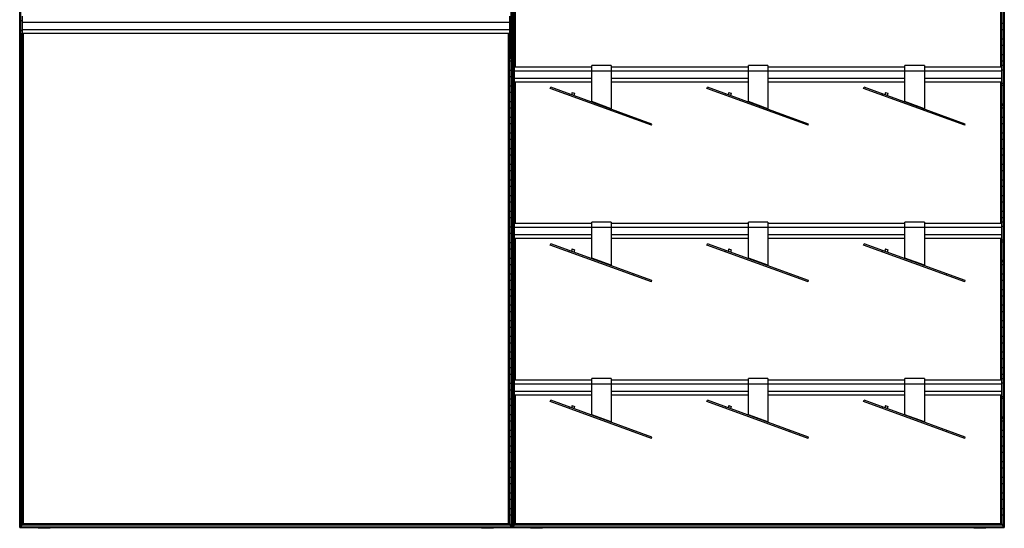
# Model space of a CAD drawing. Header units: millimetres. Extents: x -503 to 1509, y -1202 to 1202.
# Tile 1 of 2: x -503 to 1509, y -1202 to -162. Entities that reach past the tile are written whole.
import ezdxf

# ---------------------------------------------------------------- set-up
doc = ezdxf.new("R2010")
doc.units = ezdxf.units.MM

msp = doc.modelspace()

# ---------------------------------------------------------------- linework, layer by layer
at = {"color": 7, "linetype": 'Continuous', "lineweight": 25}
for p, q in [((-502.9, -1200), (-502.9, 1200)), ((-502.5, 1199.7), (-502.5, -1199.7)), ((-501.7, -1198.9), (-501.7, 1198.8)), ((-501.4, 1198.5), (-501.4, -1198.5)), ((501.4, -1198.5), (501.4, 1198.5)), ((501.7, 1198.8), (501.7, -1198.9)), ((502.5, -1199.7), (502.5, 1199.7)), ((502.9, 1200), (502.9, -1200)), ((503.2, 1199.7), (503.2, -1199.7)), ((504, -1198.9), (504, 1198.8)), ((504.4, 1198.5), (504.4, -1198.5)), ((1507.1, -1198.5), (1507.1, 1198.5)), ((1507.5, 1198.8), (1507.5, -1198.9)), ((1508.3, -1199.7), (1508.3, 1199.7)), ((1508.6, 1200), (1508.6, -1200)), ((508.1, -258.8), (508.1, 31.2)), ((508.5, 31.2), (508.5, -258.8)), ((509.3, -258.8), (509.3, 31.2)), ((509.6, 31.2), (509.6, -258.8)), ((510.3, -258.8), (510.3, 31.2)), ((1501.2, -258.8), (1501.2, 31.2)), ((1501.9, 31.2), (1501.9, -258.8)), ((1502.2, -258.8), (1502.2, 31.2)), ((1503, 31.2), (1503, -258.8)), ((1503.4, -258.8), (1503.4, 31.2)), ((-501, -154.5), (-501, -241.2)), ((-498, -154.5), (-498, -241.2)), ((498, -154.5), (498, -241.2)), ((501, -154.5), (501, -241.2)), ((-501.4, -169.8), (-501, -169.8)), ((-498, -164.3), (-501, -164.3)), ((-498, -166.9), (498, -166.9)), ((501, -164.3), (498, -164.3)), ((501.4, -169.8), (501, -169.8)), ((504.4, -169.8), (508.1, -169.8)), ((1507.1, -169.8), (1503.4, -169.8)), ((-501, -182.2), (-501.4, -182.2)), ((-498, -184.3), (-501, -184.3)), ((-498, -184.5), (-501, -184.5)), ((-498, -194.5), (-501, -194.5)), ((-498, -198.9), (-501, -198.9)), ((-498, -181.9), (498, -181.9)), ((-498, -189.5), (498, -189.5)), ((-497.6, -1194.8), (-497.6, -189.5)), ((-497.3, -189.5), (-497.3, -1194.4)), ((-496.5, -1193.6), (-496.5, -189.5)), ((-496.1, -189.5), (-496.1, -1193.3)), ((-495.4, -1192.5), (-495.4, -189.5)), ((495.4, -1192.5), (495.4, -189.5)), ((496.1, -189.5), (496.1, -1193.3)), ((496.5, -1193.6), (496.5, -189.5)), ((497.3, -189.5), (497.3, -1194.4)), ((497.6, -1194.8), (497.6, -189.5)), ((501, -184.3), (498, -184.3)), ((501, -184.5), (498, -184.5)), ((501, -194.5), (498, -194.5)), ((501, -198.9), (498, -198.9)), ((501, -182.2), (501.4, -182.2)), ((508.1, -182.2), (504.4, -182.2)), ((1503.4, -182.2), (1507.1, -182.2)), ((-501.4, -201.8), (-501, -201.8)), ((-501, -214.2), (-501.4, -214.2)), ((-498, -202.5), (-501, -202.5)), ((-498, -201.8), (-497.6, -201.8)), ((-497.6, -214.2), (-498, -214.2)), ((498, -201.8), (497.6, -201.8)), ((497.6, -214.2), (498, -214.2)), ((501, -202.5), (498, -202.5)), ((501.4, -201.8), (501, -201.8)), ((501, -214.2), (501.4, -214.2)), ((504.4, -201.8), (508.1, -201.8)), ((508.1, -214.2), (504.4, -214.2)), ((1507.1, -201.8), (1503.4, -201.8)), ((1503.4, -214.2), (1507.1, -214.2)), ((-501.4, -233.8), (-501, -233.8)), ((-498, -237.6), (-501, -237.6)), ((-498, -241.2), (-501, -241.2)), ((-498, -233.8), (-497.6, -233.8)), ((498, -233.8), (497.6, -233.8)), ((501, -237.6), (498, -237.6)), ((501, -241.2), (498, -241.2)), ((501.4, -233.8), (501, -233.8)), ((504.4, -233.8), (508.1, -233.8)), ((1507.1, -233.8), (1503.4, -233.8)), ((-497.6, -246.2), (-501.4, -246.2)), ((497.6, -246.2), (501.4, -246.2)), ((508.1, -246.2), (504.4, -246.2)), ((504.7, -337.2), (504.7, -255.8)), ((507.7, -255.8), (504.7, -255.8)), ((507.7, -337.2), (507.7, -255.8)), ((665.7, -258.8), (507.7, -258.8)), ((705.7, -255.7), (665.7, -255.7)), ((665.7, -329.3), (665.7, -255.7)), ((705.7, -255.7), (705.7, -343.9)), ((985.7, -258.8), (705.7, -258.8)), ((1025.7, -255.7), (985.7, -255.7)), ((985.7, -329.3), (985.7, -255.7)), ((1025.7, -255.7), (1025.7, -343.9)), ((1305.7, -258.8), (1025.7, -258.8)), ((1345.7, -255.7), (1305.7, -255.7)), ((1305.7, -329.3), (1305.7, -255.7)), ((1345.7, -255.7), (1345.7, -343.9)), ((1503.7, -258.8), (1345.7, -258.8)), ((1503.4, -246.2), (1507.1, -246.2)), ((1506.7, -255.8), (1503.7, -255.8)), ((1503.7, -337.2), (1503.7, -255.8)), ((1506.7, -337.2), (1506.7, -255.8)), ((-501.4, -265.8), (-497.6, -265.8)), ((-497.6, -278.2), (-501.4, -278.2)), ((501.4, -265.8), (497.6, -265.8)), ((497.6, -278.2), (501.4, -278.2)), ((504.4, -265.8), (504.7, -265.8)), ((504.7, -278.2), (504.4, -278.2)), ((507.7, -264.8), (504.7, -264.8)), ((507.7, -266.3), (1503.7, -266.3)), ((507.7, -281.3), (665.7, -281.3)), ((705.7, -281.3), (985.7, -281.3)), ((1025.7, -281.3), (1305.7, -281.3)), ((1345.7, -281.3), (1503.7, -281.3)), ((1506.7, -264.8), (1503.7, -264.8)), ((1507.1, -265.8), (1506.7, -265.8)), ((1506.7, -278.2), (1507.1, -278.2)), ((-501.4, -297.8), (-497.6, -297.8)), ((501.4, -297.8), (497.6, -297.8)), ((504.4, -297.8), (504.7, -297.8)), ((507.7, -292.7), (504.7, -292.7)), ((507.7, -296.5), (504.7, -296.5)), ((507.7, -288.8), (665.7, -288.8)), ((507.7, -297.8), (508.1, -297.8)), ((508.1, -578.8), (508.1, -288.8)), ((508.5, -288.8), (508.5, -578.8)), ((509.3, -578.8), (509.3, -288.8)), ((509.6, -288.8), (509.6, -578.8)), ((510.3, -578.8), (510.3, -288.8)), ((581.1, -302.5), (582.1, -299.9)), ((788.8, -375.2), (582.1, -299.9)), ((705.7, -288.8), (985.7, -288.8)), ((901.1, -302.5), (902.1, -299.9)), ((1108.8, -375.2), (902.1, -299.9)), ((1025.7, -288.8), (1305.7, -288.8)), ((1221.1, -302.5), (1222.1, -299.9)), ((1428.8, -375.2), (1222.1, -299.9)), ((1345.7, -288.8), (1503.7, -288.8)), ((1501.2, -578.8), (1501.2, -288.8)), ((1501.9, -288.8), (1501.9, -578.8)), ((1502.2, -578.8), (1502.2, -288.8)), ((1503, -288.8), (1503, -578.8)), ((1503.4, -578.8), (1503.4, -288.8)), ((1503.7, -297.8), (1503.4, -297.8)), ((1506.7, -292.7), (1503.7, -292.7)), ((1506.7, -296.5), (1503.7, -296.5)), ((1507.1, -297.8), (1506.7, -297.8)), ((-497.6, -310.2), (-501.4, -310.2)), ((497.6, -310.2), (501.4, -310.2)), ((504.7, -310.2), (504.4, -310.2)), ((508.1, -310.2), (507.7, -310.2)), ((787.8, -377.7), (581.1, -302.5)), ((619.6, -313.6), (618.7, -316.2)), ((626, -310.6), (624.3, -315.3)), ((626, -310.6), (630.7, -312.3)), ((630.7, -312.3), (629, -317)), ((1107.8, -377.7), (901.1, -302.5)), ((939.6, -313.6), (938.7, -316.2)), ((946, -310.6), (944.3, -315.3)), ((946, -310.6), (950.7, -312.3)), ((950.7, -312.3), (949, -317)), ((1427.8, -377.7), (1221.1, -302.5)), ((1259.6, -313.6), (1258.7, -316.2)), ((1266, -310.6), (1264.3, -315.3)), ((1266, -310.6), (1270.7, -312.3)), ((1270.7, -312.3), (1269, -317)), ((1503.4, -310.2), (1503.7, -310.2)), ((1506.7, -310.2), (1507.1, -310.2)), ((-501.4, -329.8), (-497.6, -329.8)), ((501.4, -329.8), (497.6, -329.8)), ((504.4, -329.8), (504.7, -329.8)), ((507.7, -334.3), (504.7, -334.3)), ((507.7, -337.2), (504.7, -337.2)), ((507.7, -329.8), (508.1, -329.8)), ((665.6, -330.3), (665.7, -329.3)), ((705.7, -343.9), (665.7, -329.3)), ((985.6, -330.3), (985.7, -329.3)), ((1025.7, -343.9), (985.7, -329.3)), ((1305.6, -330.3), (1305.7, -329.3)), ((1345.7, -343.9), (1305.7, -329.3)), ((1503.7, -329.8), (1503.4, -329.8)), ((1506.7, -334.3), (1503.7, -334.3)), ((1506.7, -337.2), (1503.7, -337.2)), ((1507.1, -329.8), (1506.7, -329.8)), ((-497.6, -342.2), (-501.4, -342.2)), ((-501.4, -361.8), (-497.6, -361.8)), ((497.6, -342.2), (501.4, -342.2)), ((501.4, -361.8), (497.6, -361.8)), ((508.1, -342.2), (504.4, -342.2)), ((504.4, -361.8), (508.1, -361.8)), ((750.3, -364.1), (751.2, -361.5)), ((1070.3, -364.1), (1071.2, -361.5)), ((1390.3, -364.1), (1391.2, -361.5)), ((1503.4, -342.2), (1507.1, -342.2)), ((1507.1, -361.8), (1503.4, -361.8)), ((-497.6, -374.2), (-501.4, -374.2)), ((497.6, -374.2), (501.4, -374.2)), ((508.1, -374.2), (504.4, -374.2)), ((787.8, -377.7), (788.8, -375.2)), ((1107.8, -377.7), (1108.8, -375.2)), ((1427.8, -377.7), (1428.8, -375.2)), ((1503.4, -374.2), (1507.1, -374.2)), ((-501.4, -393.8), (-497.6, -393.8)), ((501.4, -393.8), (497.6, -393.8)), ((504.4, -393.8), (508.1, -393.8)), ((1507.1, -393.8), (1503.4, -393.8)), ((-497.6, -406.2), (-501.4, -406.2)), ((497.6, -406.2), (501.4, -406.2)), ((508.1, -406.2), (504.4, -406.2)), ((1503.4, -406.2), (1507.1, -406.2)), ((-501.4, -425.8), (-497.6, -425.8)), ((-497.6, -438.2), (-501.4, -438.2)), ((501.4, -425.8), (497.6, -425.8)), ((497.6, -438.2), (501.4, -438.2)), ((504.4, -425.8), (508.1, -425.8)), ((508.1, -438.2), (504.4, -438.2)), ((1507.1, -425.8), (1503.4, -425.8)), ((1503.4, -438.2), (1507.1, -438.2)), ((-501.4, -457.8), (-497.6, -457.8)), ((501.4, -457.8), (497.6, -457.8)), ((504.4, -457.8), (508.1, -457.8)), ((1507.1, -457.8), (1503.4, -457.8)), ((-497.6, -470.2), (-501.4, -470.2)), ((497.6, -470.2), (501.4, -470.2)), ((508.1, -470.2), (504.4, -470.2)), ((1503.4, -470.2), (1507.1, -470.2)), ((-501.4, -489.8), (-497.6, -489.8)), ((-497.6, -502.2), (-501.4, -502.2)), ((501.4, -489.8), (497.6, -489.8)), ((497.6, -502.2), (501.4, -502.2)), ((504.4, -489.8), (508.1, -489.8)), ((508.1, -502.2), (504.4, -502.2)), ((1507.1, -489.8), (1503.4, -489.8)), ((1503.4, -502.2), (1507.1, -502.2)), ((-501.4, -521.8), (-497.6, -521.8)), ((501.4, -521.8), (497.6, -521.8)), ((504.4, -521.8), (508.1, -521.8)), ((1507.1, -521.8), (1503.4, -521.8)), ((-497.6, -534.2), (-501.4, -534.2)), ((497.6, -534.2), (501.4, -534.2)), ((508.1, -534.2), (504.4, -534.2)), ((1503.4, -534.2), (1507.1, -534.2)), ((-501.4, -553.8), (-497.6, -553.8)), ((501.4, -553.8), (497.6, -553.8)), ((504.4, -553.8), (508.1, -553.8)), ((1507.1, -553.8), (1503.4, -553.8)), ((-497.6, -566.2), (-501.4, -566.2)), ((497.6, -566.2), (501.4, -566.2)), ((508.1, -566.2), (504.4, -566.2)), ((507.7, -575.8), (504.7, -575.8)), ((504.7, -657.2), (504.7, -575.8)), ((507.7, -657.2), (507.7, -575.8)), ((665.7, -578.8), (507.7, -578.8)), ((705.7, -575.7), (665.7, -575.7)), ((665.7, -649.3), (665.7, -575.7)), ((705.7, -575.7), (705.7, -663.9)), ((985.7, -578.8), (705.7, -578.8)), ((1025.7, -575.7), (985.7, -575.7)), ((985.7, -649.3), (985.7, -575.7)), ((1025.7, -575.7), (1025.7, -663.9)), ((1305.7, -578.8), (1025.7, -578.8)), ((1345.7, -575.7), (1305.7, -575.7)), ((1305.7, -649.3), (1305.7, -575.7)), ((1345.7, -575.7), (1345.7, -663.9)), ((1503.7, -578.8), (1345.7, -578.8)), ((1503.4, -566.2), (1507.1, -566.2)), ((1506.7, -575.8), (1503.7, -575.8)), ((1503.7, -657.2), (1503.7, -575.8)), ((1506.7, -657.2), (1506.7, -575.8)), ((-501.4, -585.8), (-497.6, -585.8)), ((-497.6, -598.2), (-501.4, -598.2)), ((501.4, -585.8), (497.6, -585.8)), ((497.6, -598.2), (501.4, -598.2)), ((504.4, -585.8), (504.7, -585.8)), ((504.7, -598.2), (504.4, -598.2)), ((507.7, -584.8), (504.7, -584.8)), ((507.7, -586.3), (1503.7, -586.3)), ((507.7, -601.3), (665.7, -601.3)), ((705.7, -601.3), (985.7, -601.3)), ((1025.7, -601.3), (1305.7, -601.3)), ((1345.7, -601.3), (1503.7, -601.3)), ((1506.7, -584.8), (1503.7, -584.8)), ((1507.1, -585.8), (1506.7, -585.8)), ((1506.7, -598.2), (1507.1, -598.2)), ((-501.4, -617.8), (-497.6, -617.8)), ((501.4, -617.8), (497.6, -617.8)), ((504.4, -617.8), (504.7, -617.8)), ((507.7, -612.7), (504.7, -612.7)), ((507.7, -616.5), (504.7, -616.5)), ((507.7, -608.8), (665.7, -608.8)), ((507.7, -617.8), (508.1, -617.8)), ((508.1, -898.8), (508.1, -608.8)), ((508.5, -608.8), (508.5, -898.8)), ((509.3, -898.8), (509.3, -608.8)), ((509.6, -608.8), (509.6, -898.8)), ((510.3, -898.8), (510.3, -608.8)), ((581.1, -622.5), (582.1, -619.9)), ((787.8, -697.7), (581.1, -622.5)), ((788.8, -695.2), (582.1, -619.9)), ((705.7, -608.8), (985.7, -608.8)), ((901.1, -622.5), (902.1, -619.9)), ((1107.8, -697.7), (901.1, -622.5)), ((1108.8, -695.2), (902.1, -619.9)), ((1025.7, -608.8), (1305.7, -608.8)), ((1221.1, -622.5), (1222.1, -619.9)), ((1427.8, -697.7), (1221.1, -622.5)), ((1428.8, -695.2), (1222.1, -619.9)), ((1345.7, -608.8), (1503.7, -608.8)), ((1501.2, -898.8), (1501.2, -608.8)), ((1501.9, -608.8), (1501.9, -898.8)), ((1502.2, -898.8), (1502.2, -608.8)), ((1503, -608.8), (1503, -898.8)), ((1503.4, -898.8), (1503.4, -608.8)), ((1503.7, -617.8), (1503.4, -617.8)), ((1506.7, -612.7), (1503.7, -612.7)), ((1506.7, -616.5), (1503.7, -616.5)), ((1507.1, -617.8), (1506.7, -617.8)), ((-497.6, -630.2), (-501.4, -630.2)), ((497.6, -630.2), (501.4, -630.2)), ((504.7, -630.2), (504.4, -630.2)), ((508.1, -630.2), (507.7, -630.2)), ((619.6, -633.6), (618.7, -636.2)), ((626, -630.6), (624.3, -635.3)), ((626, -630.6), (630.7, -632.3)), ((630.7, -632.3), (629, -637)), ((939.6, -633.6), (938.7, -636.2)), ((946, -630.6), (944.3, -635.3)), ((946, -630.6), (950.7, -632.3)), ((950.7, -632.3), (949, -637)), ((1259.6, -633.6), (1258.7, -636.2)), ((1266, -630.6), (1264.3, -635.3)), ((1266, -630.6), (1270.7, -632.3)), ((1270.7, -632.3), (1269, -637)), ((1503.4, -630.2), (1503.7, -630.2)), ((1506.7, -630.2), (1507.1, -630.2)), ((-501.4, -649.8), (-497.6, -649.8)), ((-497.6, -662.2), (-501.4, -662.2)), ((501.4, -649.8), (497.6, -649.8)), ((497.6, -662.2), (501.4, -662.2)), ((504.4, -649.8), (504.7, -649.8)), ((508.1, -662.2), (504.4, -662.2)), ((507.7, -654.3), (504.7, -654.3)), ((507.7, -657.2), (504.7, -657.2)), ((507.7, -649.8), (508.1, -649.8)), ((665.6, -650.3), (665.7, -649.3)), ((705.7, -663.9), (665.7, -649.3)), ((985.6, -650.3), (985.7, -649.3)), ((1025.7, -663.9), (985.7, -649.3)), ((1305.6, -650.3), (1305.7, -649.3)), ((1345.7, -663.9), (1305.7, -649.3)), ((1503.7, -649.8), (1503.4, -649.8)), ((1503.4, -662.2), (1507.1, -662.2)), ((1506.7, -654.3), (1503.7, -654.3)), ((1506.7, -657.2), (1503.7, -657.2)), ((1507.1, -649.8), (1506.7, -649.8)), ((-501.4, -681.8), (-497.6, -681.8)), ((501.4, -681.8), (497.6, -681.8)), ((504.4, -681.8), (508.1, -681.8)), ((750.3, -684.1), (751.2, -681.5)), ((1070.3, -684.1), (1071.2, -681.5)), ((1390.3, -684.1), (1391.2, -681.5)), ((1507.1, -681.8), (1503.4, -681.8)), ((-497.6, -694.2), (-501.4, -694.2)), ((497.6, -694.2), (501.4, -694.2)), ((508.1, -694.2), (504.4, -694.2)), ((787.8, -697.7), (788.8, -695.2)), ((1107.8, -697.7), (1108.8, -695.2)), ((1427.8, -697.7), (1428.8, -695.2)), ((1503.4, -694.2), (1507.1, -694.2)), ((-501.4, -713.8), (-497.6, -713.8)), ((501.4, -713.8), (497.6, -713.8)), ((504.4, -713.8), (508.1, -713.8)), ((1507.1, -713.8), (1503.4, -713.8)), ((-497.6, -726.2), (-501.4, -726.2)), ((497.6, -726.2), (501.4, -726.2)), ((508.1, -726.2), (504.4, -726.2)), ((1503.4, -726.2), (1507.1, -726.2)), ((-501.4, -745.8), (-497.6, -745.8)), ((-497.6, -758.2), (-501.4, -758.2)), ((501.4, -745.8), (497.6, -745.8)), ((497.6, -758.2), (501.4, -758.2)), ((504.4, -745.8), (508.1, -745.8)), ((508.1, -758.2), (504.4, -758.2)), ((1507.1, -745.8), (1503.4, -745.8)), ((1503.4, -758.2), (1507.1, -758.2)), ((-501.4, -777.8), (-497.6, -777.8)), ((501.4, -777.8), (497.6, -777.8)), ((504.4, -777.8), (508.1, -777.8)), ((1507.1, -777.8), (1503.4, -777.8)), ((-497.6, -790.2), (-501.4, -790.2)), ((497.6, -790.2), (501.4, -790.2)), ((508.1, -790.2), (504.4, -790.2)), ((1503.4, -790.2), (1507.1, -790.2)), ((-501.4, -809.8), (-497.6, -809.8)), ((-497.6, -822.2), (-501.4, -822.2)), ((501.4, -809.8), (497.6, -809.8)), ((497.6, -822.2), (501.4, -822.2)), ((504.4, -809.8), (508.1, -809.8)), ((508.1, -822.2), (504.4, -822.2)), ((1507.1, -809.8), (1503.4, -809.8)), ((1503.4, -822.2), (1507.1, -822.2)), ((-501.4, -841.8), (-497.6, -841.8)), ((501.4, -841.8), (497.6, -841.8)), ((504.4, -841.8), (508.1, -841.8)), ((1507.1, -841.8), (1503.4, -841.8)), ((-497.6, -854.2), (-501.4, -854.2)), ((497.6, -854.2), (501.4, -854.2)), ((508.1, -854.2), (504.4, -854.2)), ((1503.4, -854.2), (1507.1, -854.2)), ((-501.4, -873.8), (-497.6, -873.8)), ((501.4, -873.8), (497.6, -873.8)), ((504.4, -873.8), (508.1, -873.8)), ((1507.1, -873.8), (1503.4, -873.8)), ((-497.6, -886.2), (-501.4, -886.2)), ((497.6, -886.2), (501.4, -886.2)), ((508.1, -886.2), (504.4, -886.2)), ((504.7, -977.2), (504.7, -895.8)), ((507.7, -895.8), (504.7, -895.8)), ((507.7, -904.8), (504.7, -904.8)), ((507.7, -977.2), (507.7, -895.8)), ((665.7, -898.8), (507.7, -898.8)), ((705.7, -895.7), (665.7, -895.7)), ((665.7, -969.3), (665.7, -895.7)), ((705.7, -895.7), (705.7, -983.9)), ((985.7, -898.8), (705.7, -898.8)), ((1025.7, -895.7), (985.7, -895.7)), ((985.7, -969.3), (985.7, -895.7)), ((1025.7, -895.7), (1025.7, -983.9)), ((1305.7, -898.8), (1025.7, -898.8)), ((1345.7, -895.7), (1305.7, -895.7)), ((1305.7, -969.3), (1305.7, -895.7)), ((1345.7, -895.7), (1345.7, -983.9)), ((1503.7, -898.8), (1345.7, -898.8)), ((1503.4, -886.2), (1507.1, -886.2)), ((1503.7, -977.2), (1503.7, -895.8)), ((1506.7, -895.8), (1503.7, -895.8)), ((1506.7, -904.8), (1503.7, -904.8)), ((1506.7, -977.2), (1506.7, -895.8)), ((-501.4, -905.8), (-497.6, -905.8)), ((-497.6, -918.2), (-501.4, -918.2)), ((501.4, -905.8), (497.6, -905.8)), ((497.6, -918.2), (501.4, -918.2)), ((504.4, -905.8), (504.7, -905.8)), ((504.7, -918.2), (504.4, -918.2)), ((507.7, -906.3), (1503.7, -906.3)), ((507.7, -921.3), (665.7, -921.3)), ((705.7, -921.3), (985.7, -921.3)), ((1025.7, -921.3), (1305.7, -921.3)), ((1345.7, -921.3), (1503.7, -921.3)), ((1507.1, -905.8), (1506.7, -905.8)), ((1506.7, -918.2), (1507.1, -918.2)), ((-501.4, -937.8), (-497.6, -937.8)), ((501.4, -937.8), (497.6, -937.8)), ((504.4, -937.8), (504.7, -937.8)), ((507.7, -932.7), (504.7, -932.7)), ((507.7, -936.5), (504.7, -936.5)), ((507.7, -928.8), (665.7, -928.8)), ((507.7, -937.8), (508.1, -937.8)), ((508.1, -1194.8), (508.1, -928.8)), ((508.5, -928.8), (508.5, -1194.4)), ((509.3, -1193.6), (509.3, -928.8)), ((509.6, -928.8), (509.6, -1193.3)), ((510.3, -1192.5), (510.3, -928.8)), ((581.1, -942.5), (582.1, -939.9)), ((787.8, -1017.7), (581.1, -942.5)), ((788.8, -1015.2), (582.1, -939.9)), ((705.7, -928.8), (985.7, -928.8)), ((901.1, -942.5), (902.1, -939.9)), ((1107.8, -1017.7), (901.1, -942.5)), ((1108.8, -1015.2), (902.1, -939.9)), ((1025.7, -928.8), (1305.7, -928.8)), ((1221.1, -942.5), (1222.1, -939.9)), ((1427.8, -1017.7), (1221.1, -942.5)), ((1428.8, -1015.2), (1222.1, -939.9)), ((1345.7, -928.8), (1503.7, -928.8)), ((1501.2, -1192.5), (1501.2, -928.8)), ((1501.9, -928.8), (1501.9, -1193.3)), ((1502.2, -1193.6), (1502.2, -928.8)), ((1503, -928.8), (1503, -1194.4)), ((1503.4, -1194.8), (1503.4, -928.8)), ((1503.7, -937.8), (1503.4, -937.8)), ((1506.7, -932.7), (1503.7, -932.7)), ((1506.7, -936.5), (1503.7, -936.5)), ((1507.1, -937.8), (1506.7, -937.8)), ((-497.6, -950.2), (-501.4, -950.2)), ((497.6, -950.2), (501.4, -950.2)), ((504.7, -950.2), (504.4, -950.2)), ((508.1, -950.2), (507.7, -950.2)), ((619.6, -953.6), (618.7, -956.2)), ((626, -950.6), (624.3, -955.3)), ((626, -950.6), (630.7, -952.3)), ((630.7, -952.3), (629, -957)), ((939.6, -953.6), (938.7, -956.2)), ((946, -950.6), (944.3, -955.3)), ((946, -950.6), (950.7, -952.3)), ((950.7, -952.3), (949, -957)), ((1259.6, -953.6), (1258.7, -956.2)), ((1266, -950.6), (1264.3, -955.3)), ((1266, -950.6), (1270.7, -952.3)), ((1270.7, -952.3), (1269, -957)), ((1503.4, -950.2), (1503.7, -950.2)), ((1506.7, -950.2), (1507.1, -950.2)), ((-501.4, -969.8), (-497.6, -969.8)), ((-497.6, -982.2), (-501.4, -982.2)), ((501.4, -969.8), (497.6, -969.8)), ((497.6, -982.2), (501.4, -982.2)), ((504.4, -969.8), (504.7, -969.8)), ((508.1, -982.2), (504.4, -982.2)), ((507.7, -974.3), (504.7, -974.3)), ((507.7, -977.2), (504.7, -977.2)), ((507.7, -969.8), (508.1, -969.8)), ((665.6, -970.3), (665.7, -969.3)), ((705.7, -983.9), (665.7, -969.3)), ((985.6, -970.3), (985.7, -969.3)), ((1025.7, -983.9), (985.7, -969.3)), ((1305.6, -970.3), (1305.7, -969.3)), ((1345.7, -983.9), (1305.7, -969.3)), ((1503.7, -969.8), (1503.4, -969.8)), ((1503.4, -982.2), (1507.1, -982.2)), ((1506.7, -974.3), (1503.7, -974.3)), ((1506.7, -977.2), (1503.7, -977.2)), ((1507.1, -969.8), (1506.7, -969.8)), ((-501.4, -1001.8), (-497.6, -1001.8)), ((501.4, -1001.8), (497.6, -1001.8)), ((504.4, -1001.8), (508.1, -1001.8)), ((750.3, -1004.1), (751.2, -1001.5)), ((1070.3, -1004.1), (1071.2, -1001.5)), ((1390.3, -1004.1), (1391.2, -1001.5)), ((1507.1, -1001.8), (1503.4, -1001.8)), ((-497.6, -1014.2), (-501.4, -1014.2)), ((497.6, -1014.2), (501.4, -1014.2)), ((508.1, -1014.2), (504.4, -1014.2)), ((787.8, -1017.7), (788.8, -1015.2)), ((1107.8, -1017.7), (1108.8, -1015.2)), ((1427.8, -1017.7), (1428.8, -1015.2)), ((1503.4, -1014.2), (1507.1, -1014.2)), ((-501.4, -1033.8), (-497.6, -1033.8)), ((501.4, -1033.8), (497.6, -1033.8)), ((504.4, -1033.8), (508.1, -1033.8)), ((1507.1, -1033.8), (1503.4, -1033.8)), ((-497.6, -1046.2), (-501.4, -1046.2)), ((-501.4, -1065.8), (-497.6, -1065.8)), ((497.6, -1046.2), (501.4, -1046.2)), ((501.4, -1065.8), (497.6, -1065.8)), ((508.1, -1046.2), (504.4, -1046.2)), ((504.4, -1065.8), (508.1, -1065.8)), ((1503.4, -1046.2), (1507.1, -1046.2)), ((1507.1, -1065.8), (1503.4, -1065.8)), ((-497.6, -1078.2), (-501.4, -1078.2)), ((497.6, -1078.2), (501.4, -1078.2)), ((508.1, -1078.2), (504.4, -1078.2)), ((1503.4, -1078.2), (1507.1, -1078.2)), ((-501.4, -1097.8), (-497.6, -1097.8)), ((501.4, -1097.8), (497.6, -1097.8)), ((504.4, -1097.8), (508.1, -1097.8)), ((1507.1, -1097.8), (1503.4, -1097.8)), ((-497.6, -1110.2), (-501.4, -1110.2)), ((497.6, -1110.2), (501.4, -1110.2)), ((508.1, -1110.2), (504.4, -1110.2)), ((1503.4, -1110.2), (1507.1, -1110.2)), ((-501.4, -1129.8), (-497.6, -1129.8)), ((-497.6, -1142.2), (-501.4, -1142.2)), ((501.4, -1129.8), (497.6, -1129.8)), ((497.6, -1142.2), (501.4, -1142.2)), ((504.4, -1129.8), (508.1, -1129.8)), ((508.1, -1142.2), (504.4, -1142.2)), ((1507.1, -1129.8), (1503.4, -1129.8)), ((1503.4, -1142.2), (1507.1, -1142.2)), ((-501.4, -1161.8), (-497.6, -1161.8)), ((501.4, -1161.8), (497.6, -1161.8)), ((504.4, -1161.8), (508.1, -1161.8)), ((1507.1, -1161.8), (1503.4, -1161.8)), ((-497.6, -1174.2), (-501.4, -1174.2)), ((497.6, -1174.2), (501.4, -1174.2)), ((508.1, -1174.2), (504.4, -1174.2)), ((1503.4, -1174.2), (1507.1, -1174.2)), ((-502.9, -1200), (1508.6, -1200)), ((-501.7, -1198.9), (-502.5, -1199.7)), ((-502.5, -1199.7), (502.5, -1199.7)), ((-501.7, -1198.9), (501.7, -1198.9)), ((-501.4, -1193.8), (-497.6, -1193.8)), ((-497.6, -1194.8), (-501.4, -1198.5)), ((-501.4, -1198.5), (501.4, -1198.5)), ((-497.6, -1194.8), (497.6, -1194.8)), ((-496.5, -1193.6), (-497.3, -1194.4)), ((-497.3, -1194.4), (497.3, -1194.4)), ((-496.5, -1193.6), (496.5, -1193.6)), ((-495.4, -1192.5), (-496.1, -1193.3)), ((-496.1, -1193.3), (496.1, -1193.3)), ((495.4, -1192.5), (-495.4, -1192.5)), ((-465, -1200), (-465, -1201.6)), ((-440.8, -1201.6), (-465, -1201.6)), ((-459.5, -1200), (-459.5, -1201.6)), ((-440.8, -1201.6), (-440.8, -1200)), ((440.8, -1200), (440.8, -1201.6)), ((465, -1201.6), (440.8, -1201.6)), ((446.3, -1200), (446.3, -1201.6)), ((465, -1201.6), (465, -1200)), ((495.4, -1192.5), (496.1, -1193.3)), ((497.3, -1194.4), (496.5, -1193.6)), ((501.4, -1193.8), (497.6, -1193.8)), ((497.6, -1194.8), (501.4, -1198.5)), ((502.5, -1199.7), (501.7, -1198.9)), ((504, -1198.9), (503.2, -1199.7)), ((503.2, -1199.7), (1508.3, -1199.7)), ((504, -1198.9), (1507.5, -1198.9)), ((504.4, -1193.8), (508.1, -1193.8)), ((508.1, -1194.8), (504.4, -1198.5)), ((504.4, -1198.5), (1507.1, -1198.5)), ((508.1, -1194.8), (1503.4, -1194.8)), ((509.3, -1193.6), (508.5, -1194.4)), ((508.5, -1194.4), (1503, -1194.4)), ((509.3, -1193.6), (1502.2, -1193.6)), ((510.3, -1192.5), (509.6, -1193.3)), ((509.6, -1193.3), (1501.9, -1193.3)), ((1501.2, -1192.5), (510.3, -1192.5)), ((540.8, -1200), (540.8, -1201.6)), ((565, -1201.6), (540.8, -1201.6)), ((546.3, -1200), (546.3, -1201.6)), ((565, -1201.6), (565, -1200)), ((1446.5, -1200), (1446.5, -1201.6)), ((1470.7, -1201.6), (1446.5, -1201.6)), ((1452, -1200), (1452, -1201.6)), ((1470.7, -1201.6), (1470.7, -1200)), ((1501.2, -1192.5), (1501.9, -1193.3)), ((1503, -1194.4), (1502.2, -1193.6)), ((1507.1, -1193.8), (1503.4, -1193.8)), ((1503.4, -1194.8), (1507.1, -1198.5)), ((1507.5, -1198.9), (1508.3, -1199.7))]:
    msp.add_line(p, q, dxfattribs=at)
for points in [[(666.7, -330.7), (666.6, -330.7), (666.4, -330.6), (666.1, -330.2), (665.9, -329.8), (665.8, -329.5), (665.7, -329.3)], [(986.7, -330.7), (986.6, -330.7), (986.4, -330.6), (986.1, -330.2), (985.9, -329.8), (985.8, -329.5), (985.7, -329.3)], [(1306.7, -330.7), (1306.6, -330.7), (1306.4, -330.6), (1306.1, -330.2), (1305.9, -329.8), (1305.8, -329.5), (1305.7, -329.3)], [(705.7, -343.9), (705.7, -344), (705.6, -344.2), (705.5, -344.6), (705.5, -344.8), (705.5, -344.8), (705.5, -344.8)], [(1025.7, -343.9), (1025.7, -344), (1025.6, -344.2), (1025.5, -344.6), (1025.5, -344.8), (1025.5, -344.8), (1025.5, -344.8)], [(1345.7, -343.9), (1345.7, -344), (1345.6, -344.2), (1345.5, -344.6), (1345.5, -344.8), (1345.5, -344.8), (1345.5, -344.8)], [(666.7, -650.7), (666.6, -650.7), (666.4, -650.6), (666.1, -650.2), (665.9, -649.8), (665.8, -649.5), (665.7, -649.3)], [(986.7, -650.7), (986.6, -650.7), (986.4, -650.6), (986.1, -650.2), (985.9, -649.8), (985.8, -649.5), (985.7, -649.3)], [(1306.7, -650.7), (1306.6, -650.7), (1306.4, -650.6), (1306.1, -650.2), (1305.9, -649.8), (1305.8, -649.5), (1305.7, -649.3)], [(705.7, -663.9), (705.7, -664), (705.6, -664.2), (705.5, -664.6), (705.5, -664.8), (705.5, -664.8), (705.5, -664.8)], [(1025.7, -663.9), (1025.7, -664), (1025.6, -664.2), (1025.5, -664.6), (1025.5, -664.8), (1025.5, -664.8), (1025.5, -664.8)], [(1345.7, -663.9), (1345.7, -664), (1345.6, -664.2), (1345.5, -664.6), (1345.5, -664.8), (1345.5, -664.8), (1345.5, -664.8)], [(666.7, -970.7), (666.6, -970.7), (666.4, -970.6), (666.1, -970.2), (665.9, -969.8), (665.8, -969.5), (665.7, -969.3)], [(705.7, -983.9), (705.7, -984), (705.6, -984.2), (705.5, -984.6), (705.5, -984.8), (705.5, -984.8), (705.5, -984.8)], [(986.7, -970.7), (986.6, -970.7), (986.4, -970.6), (986.1, -970.2), (985.9, -969.8), (985.8, -969.5), (985.7, -969.3)], [(1025.7, -983.9), (1025.7, -984), (1025.6, -984.2), (1025.5, -984.6), (1025.5, -984.8), (1025.5, -984.8), (1025.5, -984.8)], [(1306.7, -970.7), (1306.6, -970.7), (1306.4, -970.6), (1306.1, -970.2), (1305.9, -969.8), (1305.8, -969.5), (1305.7, -969.3)], [(1345.7, -983.9), (1345.7, -984), (1345.6, -984.2), (1345.5, -984.6), (1345.5, -984.8), (1345.5, -984.8), (1345.5, -984.8)]]:
    msp.add_open_spline(points, degree=3, dxfattribs=at)
for points, knots in [([(-502.5, -1199.7), (-502.6, -1199.7), (-502.7, -1199.8), (-502.8, -1199.9), (-502.8, -1200), (-502.9, -1200), (-502.9, -1200), (-502.9, -1200)], [0, 0, 0, 0, 0.31012, 0.616121, 0.758896, 0.886022, 1, 1, 1, 1]), ([(-502.5, -1199.7), (-502.6, -1199.7), (-502.7, -1199.8), (-502.8, -1199.9), (-502.8, -1200), (-502.9, -1200), (-502.9, -1200), (-502.9, -1200)], [0, 0, 0, 0, 0.31012, 0.616121, 0.758896, 0.886022, 1, 1, 1, 1]), ([(-501.4, -1198.5), (-501.4, -1198.5), (-501.4, -1198.5), (-501.4, -1198.6), (-501.5, -1198.6), (-501.6, -1198.7), (-501.7, -1198.8), (-501.7, -1198.9)], [0, 0, 0, 0, 0.1467542, 0.3161257, 0.5102478, 0.7577933, 1, 1, 1, 1]), ([(-501.4, -1198.5), (-501.4, -1198.5), (-501.4, -1198.5), (-501.4, -1198.6), (-501.5, -1198.6), (-501.6, -1198.7), (-501.7, -1198.8), (-501.7, -1198.9)], [0, 0, 0, 0, 0.146754, 0.316126, 0.510248, 0.757793, 1, 1, 1, 1]), ([(-497.3, -1194.4), (-497.3, -1194.4), (-497.4, -1194.5), (-497.5, -1194.7), (-497.6, -1194.7), (-497.6, -1194.7), (-497.6, -1194.7), (-497.6, -1194.8)], [0, 0, 0, 0, 0.31012, 0.616121, 0.758896, 0.886022, 1, 1, 1, 1]), ([(-497.3, -1194.4), (-497.3, -1194.4), (-497.4, -1194.5), (-497.5, -1194.7), (-497.6, -1194.7), (-497.6, -1194.7), (-497.6, -1194.7), (-497.6, -1194.8)], [0, 0, 0, 0, 0.31012, 0.616121, 0.758896, 0.886022, 1, 1, 1, 1]), ([(-496.1, -1193.3), (-496.1, -1193.3), (-496.1, -1193.3), (-496.2, -1193.3), (-496.3, -1193.4), (-496.4, -1193.5), (-496.4, -1193.6), (-496.5, -1193.6)], [0, 0, 0, 0, 0.146754, 0.316126, 0.510248, 0.757793, 1, 1, 1, 1]), ([(-496.1, -1193.3), (-496.1, -1193.3), (-496.1, -1193.3), (-496.2, -1193.3), (-496.3, -1193.4), (-496.4, -1193.5), (-496.4, -1193.6), (-496.5, -1193.6)], [0, 0, 0, 0, 0.146754, 0.316126, 0.510248, 0.757793, 1, 1, 1, 1]), ([(496.1, -1193.3), (496.1, -1193.3), (496.1, -1193.3), (496.2, -1193.3), (496.3, -1193.4), (496.4, -1193.5), (496.4, -1193.6), (496.5, -1193.6)], [0, 0, 0, 0, 0.1467542, 0.3161257, 0.5102478, 0.7577933, 1, 1, 1, 1]), ([(496.1, -1193.3), (496.1, -1193.3), (496.1, -1193.3), (496.2, -1193.3), (496.3, -1193.4), (496.4, -1193.5), (496.4, -1193.6), (496.5, -1193.6)], [0, 0, 0, 0, 0.146754, 0.316126, 0.510248, 0.757793, 1, 1, 1, 1]), ([(497.3, -1194.4), (497.3, -1194.4), (497.4, -1194.5), (497.5, -1194.7), (497.6, -1194.7), (497.6, -1194.7), (497.6, -1194.7), (497.6, -1194.8)], [0, 0, 0, 0, 0.31012, 0.616121, 0.758896, 0.886022, 1, 1, 1, 1]), ([(497.3, -1194.4), (497.3, -1194.4), (497.4, -1194.5), (497.5, -1194.7), (497.6, -1194.7), (497.6, -1194.7), (497.6, -1194.7), (497.6, -1194.8)], [0, 0, 0, 0, 0.31012, 0.616121, 0.758896, 0.886022, 1, 1, 1, 1]), ([(501.4, -1198.5), (501.4, -1198.5), (501.4, -1198.5), (501.4, -1198.6), (501.5, -1198.6), (501.6, -1198.7), (501.7, -1198.8), (501.7, -1198.9)], [0, 0, 0, 0, 0.146754, 0.316126, 0.510248, 0.757793, 1, 1, 1, 1]), ([(501.4, -1198.5), (501.4, -1198.5), (501.4, -1198.5), (501.4, -1198.6), (501.5, -1198.6), (501.6, -1198.7), (501.7, -1198.8), (501.7, -1198.9)], [0, 0, 0, 0, 0.146754, 0.316126, 0.510248, 0.757793, 1, 1, 1, 1]), ([(502.5, -1199.7), (502.6, -1199.7), (502.7, -1199.8), (502.8, -1199.9), (502.8, -1200), (502.9, -1200), (502.9, -1200), (502.9, -1200)], [0, 0, 0, 0, 0.31012, 0.616121, 0.758896, 0.886022, 1, 1, 1, 1]), ([(502.5, -1199.7), (502.6, -1199.7), (502.7, -1199.8), (502.8, -1199.9), (502.8, -1200), (502.9, -1200), (502.9, -1200), (502.9, -1200)], [0, 0, 0, 0, 0.3101202, 0.6161208, 0.7588957, 0.8860224, 1, 1, 1, 1]), ([(503.2, -1199.7), (503.2, -1199.7), (503.1, -1199.8), (503, -1199.9), (502.9, -1200), (502.9, -1200), (502.9, -1200), (502.9, -1200)], [0, 0, 0, 0, 0.31012, 0.616121, 0.758896, 0.886022, 1, 1, 1, 1]), ([(503.2, -1199.7), (503.2, -1199.7), (503.1, -1199.8), (503, -1199.9), (502.9, -1200), (502.9, -1200), (502.9, -1200), (502.9, -1200)], [0, 0, 0, 0, 0.31012, 0.616121, 0.758896, 0.886022, 1, 1, 1, 1]), ([(504.4, -1198.5), (504.4, -1198.5), (504.4, -1198.5), (504.3, -1198.6), (504.2, -1198.6), (504.1, -1198.7), (504.1, -1198.8), (504, -1198.9)], [0, 0, 0, 0, 0.146754, 0.316126, 0.510248, 0.757793, 1, 1, 1, 1]), ([(504.4, -1198.5), (504.4, -1198.5), (504.4, -1198.5), (504.3, -1198.6), (504.2, -1198.6), (504.1, -1198.7), (504.1, -1198.8), (504, -1198.9)], [0, 0, 0, 0, 0.146754, 0.316126, 0.510248, 0.757793, 1, 1, 1, 1]), ([(508.5, -1194.4), (508.4, -1194.4), (508.3, -1194.5), (508.2, -1194.7), (508.2, -1194.7), (508.1, -1194.7), (508.1, -1194.7), (508.1, -1194.8)], [0, 0, 0, 0, 0.31012, 0.616121, 0.758896, 0.886022, 1, 1, 1, 1]), ([(508.5, -1194.4), (508.4, -1194.4), (508.3, -1194.5), (508.2, -1194.7), (508.2, -1194.7), (508.1, -1194.7), (508.1, -1194.7), (508.1, -1194.8)], [0, 0, 0, 0, 0.3101202, 0.6161208, 0.7588957, 0.8860224, 1, 1, 1, 1]), ([(509.6, -1193.3), (509.6, -1193.3), (509.6, -1193.3), (509.6, -1193.3), (509.5, -1193.4), (509.4, -1193.5), (509.3, -1193.6), (509.3, -1193.6)], [0, 0, 0, 0, 0.146754, 0.316126, 0.510248, 0.757793, 1, 1, 1, 1]), ([(509.6, -1193.3), (509.6, -1193.3), (509.6, -1193.3), (509.6, -1193.3), (509.5, -1193.4), (509.4, -1193.5), (509.3, -1193.6), (509.3, -1193.6)], [0, 0, 0, 0, 0.146754, 0.316126, 0.510248, 0.757793, 1, 1, 1, 1]), ([(1501.9, -1193.3), (1501.9, -1193.3), (1501.9, -1193.3), (1501.9, -1193.3), (1502, -1193.4), (1502.1, -1193.5), (1502.2, -1193.6), (1502.2, -1193.6)], [0, 0, 0, 0, 0.146754, 0.316126, 0.510248, 0.757793, 1, 1, 1, 1]), ([(1501.9, -1193.3), (1501.9, -1193.3), (1501.9, -1193.3), (1501.9, -1193.3), (1502, -1193.4), (1502.1, -1193.5), (1502.2, -1193.6), (1502.2, -1193.6)], [0, 0, 0, 0, 0.146754, 0.316126, 0.510248, 0.757793, 1, 1, 1, 1]), ([(1503, -1194.4), (1503.1, -1194.4), (1503.2, -1194.5), (1503.3, -1194.7), (1503.3, -1194.7), (1503.4, -1194.7), (1503.4, -1194.7), (1503.4, -1194.8)], [0, 0, 0, 0, 0.31012, 0.616121, 0.758896, 0.886022, 1, 1, 1, 1]), ([(1503, -1194.4), (1503.1, -1194.4), (1503.2, -1194.5), (1503.3, -1194.7), (1503.3, -1194.7), (1503.4, -1194.7), (1503.4, -1194.7), (1503.4, -1194.8)], [0, 0, 0, 0, 0.3101202, 0.6161208, 0.7588957, 0.8860224, 1, 1, 1, 1]), ([(1507.1, -1198.5), (1507.1, -1198.5), (1507.1, -1198.5), (1507.2, -1198.6), (1507.2, -1198.6), (1507.3, -1198.7), (1507.4, -1198.8), (1507.5, -1198.9)], [0, 0, 0, 0, 0.146754, 0.316126, 0.510248, 0.757793, 1, 1, 1, 1]), ([(1507.1, -1198.5), (1507.1, -1198.5), (1507.1, -1198.5), (1507.2, -1198.6), (1507.2, -1198.6), (1507.3, -1198.7), (1507.4, -1198.8), (1507.5, -1198.9)], [0, 0, 0, 0, 0.146754, 0.316126, 0.510248, 0.757793, 1, 1, 1, 1]), ([(1508.3, -1199.7), (1508.3, -1199.7), (1508.4, -1199.8), (1508.5, -1199.9), (1508.6, -1200), (1508.6, -1200), (1508.6, -1200), (1508.6, -1200)], [0, 0, 0, 0, 0.31012, 0.616121, 0.758896, 0.886022, 1, 1, 1, 1]), ([(1508.3, -1199.7), (1508.3, -1199.7), (1508.4, -1199.8), (1508.5, -1199.9), (1508.6, -1200), (1508.6, -1200), (1508.6, -1200), (1508.6, -1200)], [0, 0, 0, 0, 0.31012, 0.616121, 0.758896, 0.886022, 1, 1, 1, 1])]:
    msp.add_open_spline(points, degree=3, knots=knots, dxfattribs=at)

doc.saveas('drawing.dxf')
